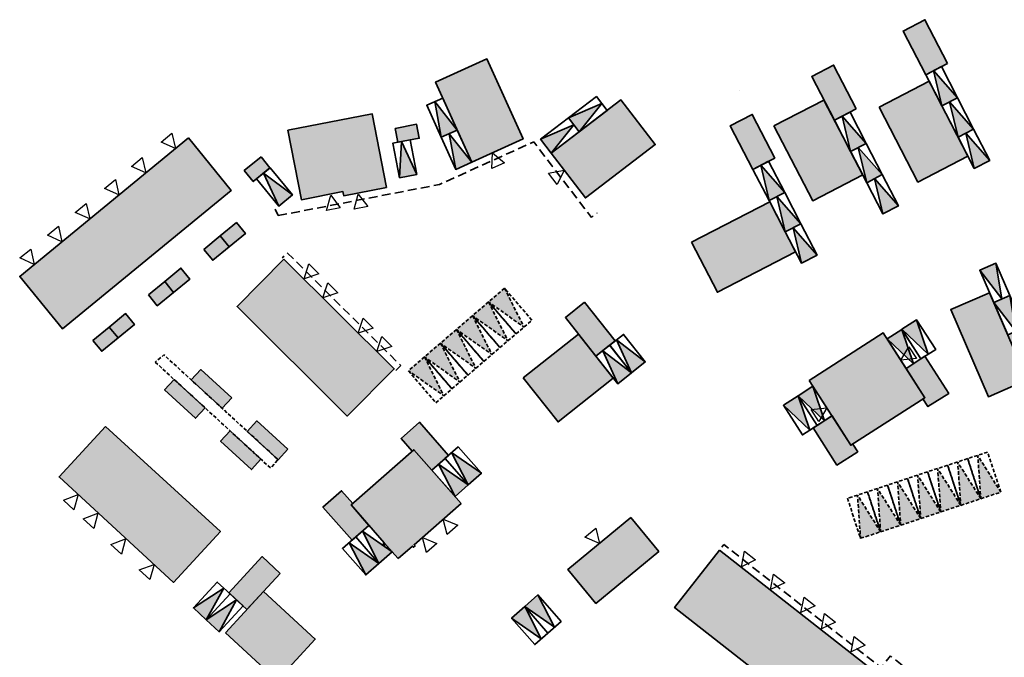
# Model space of a CAD drawing. Header units: metres. Extents: x 104382 to 104758, y 428006 to 428418.
# Tile 5 of 7: x 104382 to 104522, y 428223 to 428313. Entities that reach past the tile are written whole.
import ezdxf

# ---------------------------------------------------------------- set-up
doc = ezdxf.new("R2010")
doc.units = ezdxf.units.M
doc.linetypes.add('DASHED', pattern=[0.75, 0.5, -0.25])
doc.linetypes.add('DASHED2', pattern=[0.375, 0.25, -0.125])
doc.layers.add('_GEMEENTE_kavels grijs', color=8, linetype='KG-KADASTRAAL')
doc.layers.add('voordeur', color=10, linetype='Continuous')
for name, color, linetype, lineweight in [('grens 1m1 (openbaar gebied)', 200, 'DASHED2', 35), ('N-WE-OG-BEBOUWING-G_Blokland', 7, 'Continuous', 35), ('N-WE-OG-BEBOUWING-G_GEMEENTE', 7, 'Continuous', 35), ('N-WE-OG-BEBOUWING-G_GHC', 7, 'Continuous', 35), ('N-WE-OG-BEBOUWING-G_SteMar', 7, 'Continuous', 35), ('N-WE-VH-VERHARDING-G_PARKEREN-EIGENTERREIN', 6, 'Continuous', 35), ('N-WE-VH-VERHARDING-G_PARKEREN-EIGENTERREIN_EXTRA', 52, 'Continuous', 35), ('N2-WE-VH-VERHARDING-G', 252, 'DASHED', 35)]:
    doc.layers.add(name, color=color, linetype=linetype, lineweight=lineweight)
doc.layers.add('N-WE-VH-VERHARDING-A_PARKEREN-EIGENTERREIN', color=7, linetype='Continuous', lineweight=35, true_color=0xa2bfc8)
doc.layers.add('N-WE-VH-VERHARDING-AP_BEBOUWING', color=7, linetype='Continuous', true_color=0xcfcfcf)
doc.linetypes.add('KG-KADASTRAAL', pattern='A,5.5,-2,["K",Standard,S=1.8,R=0,X=0,Y=-0.9],-2,5.5,-2,[5,NLCS.SHX,S=0.75,R=0,X=0,Y=0],-2', length=19)

# ---------------------------------------------------------------- blocks, each defined once
blk = doc.blocks.new('*U18')
at = {"layer": 'N-WE-VH-VERHARDING-A_PARKEREN-EIGENTERREIN'}
h = blk.add_hatch(color=52, dxfattribs=at)
h.dxf.hatch_style = 1
h.paths.add_polyline_path([(2.92, -4.06), (1.01, 0.73), (-1.01, -0.73)])
at = {"ltscale": 0.2}
blk.add_lwpolyline([(1.01, 0.73), (3.94, -3.33), (1.91, -4.79), (-1.01, -0.73), (1.01, 0.73), (2.92, -4.06), (-1.01, -0.73)], dxfattribs=at)
blk = doc.blocks.new('*U282')
at = {"layer": 'N-WE-VH-VERHARDING-A_PARKEREN-EIGENTERREIN'}
h = blk.add_hatch(color=256, dxfattribs=at)
h.dxf.hatch_style = 1
h.paths.add_polyline_path([(2.92, -4.06), (1.01, 0.73), (-1.01, -0.73)])
at = {"ltscale": 0.2}
blk.add_lwpolyline([(1.01, 0.73), (3.94, -3.33), (1.91, -4.79), (-1.01, -0.73), (1.01, 0.73), (2.92, -4.06), (-1.01, -0.73)], dxfattribs=at)
blk = doc.blocks.new('*U267')
at = {"layer": 'N-WE-VH-VERHARDING-A_PARKEREN-EIGENTERREIN'}
h = blk.add_hatch(color=256, dxfattribs=at)
h.dxf.hatch_style = 1
h.paths.add_polyline_path([(2.92, -4.06), (1.01, 0.73), (-1.01, -0.73)])
at = {"ltscale": 0.2}
blk.add_lwpolyline([(1.01, 0.73), (3.94, -3.33), (1.91, -4.79), (-1.01, -0.73), (1.01, 0.73), (2.92, -4.06), (-1.01, -0.73)], dxfattribs=at)
blk = doc.blocks.new('*U246')
at = {"layer": 'N-WE-VH-VERHARDING-A_PARKEREN-EIGENTERREIN'}
h = blk.add_hatch(color=256, dxfattribs=at)
h.dxf.hatch_style = 1
h.paths.add_polyline_path([(2.92, -4.06), (1.01, 0.73), (-1.01, -0.73)])
at = {"ltscale": 0.2}
blk.add_lwpolyline([(1.01, 0.73), (3.94, -3.33), (1.91, -4.79), (-1.01, -0.73), (1.01, 0.73), (2.92, -4.06), (-1.01, -0.73)], dxfattribs=at)
blk = doc.blocks.new('*U222')
at = {"layer": 'N-WE-VH-VERHARDING-A_PARKEREN-EIGENTERREIN'}
h = blk.add_hatch(color=256, dxfattribs=at)
h.dxf.hatch_style = 1
h.paths.add_polyline_path([(2.92, -4.06), (1.01, 0.73), (-1.01, -0.73)])
at = {"ltscale": 0.2}
blk.add_lwpolyline([(1.01, 0.73), (3.94, -3.33), (1.91, -4.79), (-1.01, -0.73), (1.01, 0.73), (2.92, -4.06), (-1.01, -0.73)], dxfattribs=at)
blk = doc.blocks.new('*U223')
at = {"layer": 'N-WE-VH-VERHARDING-A_PARKEREN-EIGENTERREIN'}
h = blk.add_hatch(color=256, dxfattribs=at)
h.dxf.hatch_style = 1
h.paths.add_polyline_path([(2.92, -4.06), (1.01, 0.73), (-1.01, -0.73)])
at = {"ltscale": 0.2}
blk.add_lwpolyline([(1.01, 0.73), (3.94, -3.33), (1.91, -4.79), (-1.01, -0.73), (1.01, 0.73), (2.92, -4.06), (-1.01, -0.73)], dxfattribs=at)
blk = doc.blocks.new('*U224')
at = {"layer": 'N-WE-VH-VERHARDING-A_PARKEREN-EIGENTERREIN'}
h = blk.add_hatch(color=256, dxfattribs=at)
h.dxf.hatch_style = 1
h.paths.add_polyline_path([(2.92, -4.06), (1.01, 0.73), (-1.01, -0.73)])
at = {"ltscale": 0.2}
blk.add_lwpolyline([(1.01, 0.73), (3.94, -3.33), (1.91, -4.79), (-1.01, -0.73), (1.01, 0.73), (2.92, -4.06), (-1.01, -0.73)], dxfattribs=at)
blk = doc.blocks.new('*U225')
at = {"layer": 'N-WE-VH-VERHARDING-A_PARKEREN-EIGENTERREIN'}
h = blk.add_hatch(color=256, dxfattribs=at)
h.dxf.hatch_style = 1
h.paths.add_polyline_path([(2.92, -4.06), (1.01, 0.73), (-1.01, -0.73)])
at = {"ltscale": 0.2}
blk.add_lwpolyline([(1.01, 0.73), (3.94, -3.33), (1.91, -4.79), (-1.01, -0.73), (1.01, 0.73), (2.92, -4.06), (-1.01, -0.73)], dxfattribs=at)
blk = doc.blocks.new('*U232')
at = {"layer": 'N-WE-VH-VERHARDING-A_PARKEREN-EIGENTERREIN'}
h = blk.add_hatch(color=256, dxfattribs=at)
h.dxf.hatch_style = 1
h.paths.add_polyline_path([(2.92, -4.06), (1.01, 0.73), (-1.01, -0.73)])
at = {"ltscale": 0.2}
blk.add_lwpolyline([(1.01, 0.73), (3.94, -3.33), (1.91, -4.79), (-1.01, -0.73), (1.01, 0.73), (2.92, -4.06), (-1.01, -0.73)], dxfattribs=at)
blk = doc.blocks.new('*U233')
at = {"layer": 'N-WE-VH-VERHARDING-A_PARKEREN-EIGENTERREIN'}
h = blk.add_hatch(color=256, dxfattribs=at)
h.dxf.hatch_style = 1
h.paths.add_polyline_path([(2.92, -4.06), (1.01, 0.73), (-1.01, -0.73)])
at = {"ltscale": 0.2}
blk.add_lwpolyline([(1.01, 0.73), (3.94, -3.33), (1.91, -4.79), (-1.01, -0.73), (1.01, 0.73), (2.92, -4.06), (-1.01, -0.73)], dxfattribs=at)
blk = doc.blocks.new('*U234')
at = {"layer": 'N-WE-VH-VERHARDING-A_PARKEREN-EIGENTERREIN'}
h = blk.add_hatch(color=256, dxfattribs=at)
h.dxf.hatch_style = 1
h.paths.add_polyline_path([(2.92, -4.06), (1.01, 0.73), (-1.01, -0.73)])
at = {"ltscale": 0.2}
blk.add_lwpolyline([(1.01, 0.73), (3.94, -3.33), (1.91, -4.79), (-1.01, -0.73), (1.01, 0.73), (2.92, -4.06), (-1.01, -0.73)], dxfattribs=at)
blk = doc.blocks.new('*U235')
at = {"layer": 'N-WE-VH-VERHARDING-A_PARKEREN-EIGENTERREIN'}
h = blk.add_hatch(color=256, dxfattribs=at)
h.dxf.hatch_style = 1
h.paths.add_polyline_path([(2.92, -4.06), (1.01, 0.73), (-1.01, -0.73)])
at = {"ltscale": 0.2}
blk.add_lwpolyline([(1.01, 0.73), (3.94, -3.33), (1.91, -4.79), (-1.01, -0.73), (1.01, 0.73), (2.92, -4.06), (-1.01, -0.73)], dxfattribs=at)
blk = doc.blocks.new('*U118')
at = {"layer": 'N-WE-VH-VERHARDING-A_PARKEREN-EIGENTERREIN'}
h = blk.add_hatch(color=256, dxfattribs=at)
h.dxf.hatch_style = 1
h.paths.add_polyline_path([(2.92, -4.06), (1.01, 0.73), (-1.01, -0.73)])
at = {"ltscale": 0.2}
blk.add_lwpolyline([(1.01, 0.73), (3.94, -3.33), (1.91, -4.79), (-1.01, -0.73), (1.01, 0.73), (2.92, -4.06), (-1.01, -0.73)], dxfattribs=at)
blk = doc.blocks.new('*U119')
at = {"layer": 'N-WE-VH-VERHARDING-A_PARKEREN-EIGENTERREIN'}
h = blk.add_hatch(color=256, dxfattribs=at)
h.dxf.hatch_style = 1
h.paths.add_polyline_path([(2.92, -4.06), (1.01, 0.73), (-1.01, -0.73)])
at = {"ltscale": 0.2}
blk.add_lwpolyline([(1.01, 0.73), (3.94, -3.33), (1.91, -4.79), (-1.01, -0.73), (1.01, 0.73), (2.92, -4.06), (-1.01, -0.73)], dxfattribs=at)
blk = doc.blocks.new('*U120')
at = {"layer": 'N-WE-VH-VERHARDING-A_PARKEREN-EIGENTERREIN'}
h = blk.add_hatch(color=256, dxfattribs=at)
h.dxf.hatch_style = 1
h.paths.add_polyline_path([(2.92, -4.06), (1.01, 0.73), (-1.01, -0.73)])
at = {"ltscale": 0.2}
blk.add_lwpolyline([(1.01, 0.73), (3.94, -3.33), (1.91, -4.79), (-1.01, -0.73), (1.01, 0.73), (2.92, -4.06), (-1.01, -0.73)], dxfattribs=at)
blk = doc.blocks.new('*U121')
at = {"layer": 'N-WE-VH-VERHARDING-A_PARKEREN-EIGENTERREIN'}
h = blk.add_hatch(color=256, dxfattribs=at)
h.dxf.hatch_style = 1
h.paths.add_polyline_path([(2.92, -4.06), (1.01, 0.73), (-1.01, -0.73)])
at = {"ltscale": 0.2}
blk.add_lwpolyline([(1.01, 0.73), (3.94, -3.33), (1.91, -4.79), (-1.01, -0.73), (1.01, 0.73), (2.92, -4.06), (-1.01, -0.73)], dxfattribs=at)
blk = doc.blocks.new('*U122')
at = {"layer": 'N-WE-VH-VERHARDING-A_PARKEREN-EIGENTERREIN'}
h = blk.add_hatch(color=256, dxfattribs=at)
h.dxf.hatch_style = 1
h.paths.add_polyline_path([(2.92, -4.06), (1.01, 0.73), (-1.01, -0.73)])
at = {"ltscale": 0.2}
blk.add_lwpolyline([(1.01, 0.73), (3.94, -3.33), (1.91, -4.79), (-1.01, -0.73), (1.01, 0.73), (2.92, -4.06), (-1.01, -0.73)], dxfattribs=at)
blk = doc.blocks.new('*U182')
at = {"layer": 'N-WE-VH-VERHARDING-A_PARKEREN-EIGENTERREIN'}
h = blk.add_hatch(color=256, dxfattribs=at)
h.dxf.hatch_style = 1
h.paths.add_polyline_path([(2.92, -4.06), (1.01, 0.73), (-1.01, -0.73)])
at = {"ltscale": 0.2}
blk.add_lwpolyline([(1.01, 0.73), (3.94, -3.33), (1.91, -4.79), (-1.01, -0.73), (1.01, 0.73), (2.92, -4.06), (-1.01, -0.73)], dxfattribs=at)
blk = doc.blocks.new('*U183')
at = {"layer": 'N-WE-VH-VERHARDING-A_PARKEREN-EIGENTERREIN'}
h = blk.add_hatch(color=256, dxfattribs=at)
h.dxf.hatch_style = 1
h.paths.add_polyline_path([(2.92, -4.06), (1.01, 0.73), (-1.01, -0.73)])
at = {"ltscale": 0.2}
blk.add_lwpolyline([(1.01, 0.73), (3.94, -3.33), (1.91, -4.79), (-1.01, -0.73), (1.01, 0.73), (2.92, -4.06), (-1.01, -0.73)], dxfattribs=at)
blk = doc.blocks.new('*U184')
at = {"layer": 'N-WE-VH-VERHARDING-A_PARKEREN-EIGENTERREIN'}
h = blk.add_hatch(color=256, dxfattribs=at)
h.dxf.hatch_style = 1
h.paths.add_polyline_path([(2.92, -4.06), (1.01, 0.73), (-1.01, -0.73)])
at = {"ltscale": 0.2}
blk.add_lwpolyline([(1.01, 0.73), (3.94, -3.33), (1.91, -4.79), (-1.01, -0.73), (1.01, 0.73), (2.92, -4.06), (-1.01, -0.73)], dxfattribs=at)
blk = doc.blocks.new('*U155')
at = {"layer": 'N-WE-VH-VERHARDING-A_PARKEREN-EIGENTERREIN'}
h = blk.add_hatch(color=256, dxfattribs=at)
h.dxf.hatch_style = 1
h.paths.add_polyline_path([(2.92, -4.06), (1.01, 0.73), (-1.01, -0.73)])
at = {"ltscale": 0.2}
blk.add_lwpolyline([(1.01, 0.73), (3.94, -3.33), (1.91, -4.79), (-1.01, -0.73), (1.01, 0.73), (2.92, -4.06), (-1.01, -0.73)], dxfattribs=at)
blk = doc.blocks.new('*U156')
at = {"layer": 'N-WE-VH-VERHARDING-A_PARKEREN-EIGENTERREIN'}
h = blk.add_hatch(color=256, dxfattribs=at)
h.dxf.hatch_style = 1
h.paths.add_polyline_path([(2.92, -4.06), (1.01, 0.73), (-1.01, -0.73)])
at = {"ltscale": 0.2}
blk.add_lwpolyline([(1.01, 0.73), (3.94, -3.33), (1.91, -4.79), (-1.01, -0.73), (1.01, 0.73), (2.92, -4.06), (-1.01, -0.73)], dxfattribs=at)
blk = doc.blocks.new('*U166')
at = {"layer": 'N-WE-VH-VERHARDING-A_PARKEREN-EIGENTERREIN'}
h = blk.add_hatch(color=256, dxfattribs=at)
h.dxf.hatch_style = 1
h.paths.add_polyline_path([(2.92, -4.06), (1.01, 0.73), (-1.01, -0.73)])
at = {"ltscale": 0.2}
blk.add_lwpolyline([(1.01, 0.73), (3.94, -3.33), (1.91, -4.79), (-1.01, -0.73), (1.01, 0.73), (2.92, -4.06), (-1.01, -0.73)], dxfattribs=at)
blk = doc.blocks.new('*U167')
at = {"layer": 'N-WE-VH-VERHARDING-A_PARKEREN-EIGENTERREIN'}
h = blk.add_hatch(color=256, dxfattribs=at)
h.dxf.hatch_style = 1
h.paths.add_polyline_path([(2.92, -4.06), (1.01, 0.73), (-1.01, -0.73)])
at = {"ltscale": 0.2}
blk.add_lwpolyline([(1.01, 0.73), (3.94, -3.33), (1.91, -4.79), (-1.01, -0.73), (1.01, 0.73), (2.92, -4.06), (-1.01, -0.73)], dxfattribs=at)
blk = doc.blocks.new('*U168')
at = {"layer": 'N-WE-VH-VERHARDING-A_PARKEREN-EIGENTERREIN'}
h = blk.add_hatch(color=256, dxfattribs=at)
h.dxf.hatch_style = 1
h.paths.add_polyline_path([(2.92, -4.06), (1.01, 0.73), (-1.01, -0.73)])
at = {"ltscale": 0.2}
blk.add_lwpolyline([(1.01, 0.73), (3.94, -3.33), (1.91, -4.79), (-1.01, -0.73), (1.01, 0.73), (2.92, -4.06), (-1.01, -0.73)], dxfattribs=at)
blk = doc.blocks.new('p-voordeur')
at = {"layer": 'voordeur', "flags": 128}
blk.add_lwpolyline([(-2000, 1000), (0, 0), (-2000, -1000), (-2000, 1000)], dxfattribs=at)

msp = doc.modelspace()

# ---------------------------------------------------------------- hatches: boundary and pattern name
at = {"layer": 'N-WE-VH-VERHARDING-A_PARKEREN-EIGENTERREIN'}
h = msp.add_hatch(color=256, dxfattribs=at)
h.dxf.hatch_style = 1
h.paths.add_polyline_path([(104450.61, 428275.18), (104448.34, 428273.22), (104453.39, 428269.65)])
h = msp.add_hatch(color=256, dxfattribs=at)
h.dxf.hatch_style = 1
h.paths.add_polyline_path([(104448.34, 428273.22), (104446.06, 428271.27), (104451.11, 428267.7)])
h = msp.add_hatch(color=256, dxfattribs=at)
h.dxf.hatch_style = 1
h.paths.add_polyline_path([(104446.06, 428271.27), (104443.79, 428269.31), (104448.84, 428265.74)])
h = msp.add_hatch(color=256, dxfattribs=at)
h.dxf.hatch_style = 1
h.paths.add_polyline_path([(104443.79, 428269.31), (104441.51, 428267.36), (104446.56, 428263.78)])
h = msp.add_hatch(color=256, dxfattribs=at)
h.dxf.hatch_style = 1
h.paths.add_polyline_path([(104441.51, 428267.36), (104439.24, 428265.4), (104444.29, 428261.83)])
h = msp.add_hatch(color=256, dxfattribs=at)
h.dxf.hatch_style = 1
h.paths.add_polyline_path([(104439.24, 428265.4), (104436.96, 428263.44), (104442.01, 428259.87)])
h = msp.add_hatch(color=256, dxfattribs=at)
h.dxf.hatch_style = 1
h.paths.add_polyline_path([(104517.88, 428251.39), (104518.33, 428245.24), (104521.17, 428246.18)])
h.paths.add_polyline_path([(104515.48, 428244.3), (104518.32, 428245.24), (104515.03, 428250.45)])
h.paths.add_polyline_path([(104515.47, 428244.3), (104512.18, 428249.51), (104512.63, 428243.36)])
h.paths.add_polyline_path([(104512.62, 428243.36), (104509.33, 428248.57), (104509.78, 428242.42)])
h.paths.add_polyline_path([(104506.48, 428247.64), (104506.93, 428241.49), (104509.77, 428242.42)])
h.paths.add_polyline_path([(104503.63, 428246.7), (104504.08, 428240.55), (104506.92, 428241.48)])
h.paths.add_polyline_path([(104500.78, 428245.76), (104501.23, 428239.61), (104504.08, 428240.54)])
at = {"layer": 'N-WE-VH-VERHARDING-AP_BEBOUWING'}
h = msp.add_hatch(color=256, dxfattribs=at)
h.dxf.hatch_style = 1
h.paths.add_polyline_path([(104513.6, 428307.14), (104510.49, 428305.53), (104507.27, 428311.74), (104510.38, 428313.35)])
h = msp.add_hatch(color=256, dxfattribs=at)
h.dxf.hatch_style = 1
h.paths.add_polyline_path([(104445.96, 428293.1), (104453.26, 428296.39), (104448.12, 428307.78), (104440.82, 428304.49)])
h = msp.add_hatch(color=256, dxfattribs=at)
h.dxf.hatch_style = 1
h.paths.add_polyline_path([(104500.62, 428300.67), (104497.51, 428299.06), (104494.29, 428305.28), (104497.4, 428306.89)])
h = msp.add_hatch(color=256, dxfattribs=at)
h.dxf.hatch_style = 1
h.paths.add_polyline_path([(104503.87, 428300.91), (104510.97, 428304.59), (104516.49, 428293.93), (104509.38, 428290.26)])
h = msp.add_hatch(color=256, dxfattribs=at)
h.dxf.hatch_style = 1
h.paths.add_polyline_path([(104457.25, 428294.35), (104462.11, 428288), (104472.04, 428295.6), (104467.17, 428301.95)])
h = msp.add_hatch(color=256, dxfattribs=at)
h.dxf.hatch_style = 1
h.paths.add_polyline_path([(104488.92, 428298.25), (104496.02, 428301.93), (104501.54, 428291.27), (104494.43, 428287.6)])
h = msp.add_hatch(color=256, dxfattribs=at)
h.dxf.hatch_style = 1
h.paths.add_polyline_path([(104433.84, 428289.49), (104431.82, 428299.96), (104419.84, 428297.64), (104421.75, 428287.76), (104427.64, 428288.9), (104427.76, 428288.31)])
h.paths.add_polyline_path([(104435.1, 428297.89), (104438.11, 428298.48), (104438.49, 428296.5), (104435.48, 428295.92)])
h = msp.add_hatch(color=256, dxfattribs=at)
h.dxf.hatch_style = 1
h.paths.add_polyline_path([(104485.93, 428292.06), (104489.04, 428293.67), (104485.82, 428299.89), (104482.71, 428298.28)])
h = msp.add_hatch(color=256, dxfattribs=at)
h.dxf.hatch_style = 1
h.paths.add_polyline_path([(104405.7, 428296.55), (104411.79, 428289.08), (104387.8, 428269.38), (104381.71, 428276.85)])
h = msp.add_hatch(color=256, dxfattribs=at)
h.dxf.hatch_style = 1
h.paths.add_polyline_path([(104416.01, 428293.83), (104417.28, 428292.27), (104414.9, 428290.34), (104413.63, 428291.9)])
h = msp.add_hatch(color=256, dxfattribs=at)
h.dxf.hatch_style = 1
h.paths.add_polyline_path([(104477.21, 428281.7), (104480.89, 428274.6), (104491.99, 428280.34), (104488.32, 428287.45)])
h = msp.add_hatch(color=256, dxfattribs=at)
h.dxf.hatch_style = 1
h.paths.add_polyline_path([(104410.2, 428282.6), (104411.47, 428281.05), (104413.79, 428282.95), (104412.52, 428284.5)])
h = msp.add_hatch(color=256, dxfattribs=at)
h.dxf.hatch_style = 1
h.paths.add_polyline_path([(104407.88, 428280.69), (104409.15, 428279.15), (104411.47, 428281.05), (104410.2, 428282.6)], flags=17)
h = msp.add_hatch(color=256, dxfattribs=at)
h.dxf.hatch_style = 1
h.paths.add_polyline_path([(104393.92, 428255.53), (104387.31, 428248.34), (104403.59, 428233.34), (104410.24, 428240.58)])
h.paths.add_polyline_path([(104416, 428250.86), (104411.62, 428254.89), (104410.26, 428253.41), (104414.64, 428249.38)])
h.paths.add_polyline_path([(104419.81, 428252.27), (104415.42, 428256.3), (104414.06, 428254.82), (104418.45, 428250.79)])
h.paths.add_polyline_path([(104411.85, 428259.58), (104407.46, 428263.61), (104406.1, 428262.13), (104410.49, 428258.1)])
h.paths.add_polyline_path([(104408.05, 428258.16), (104403.66, 428262.19), (104402.3, 428260.71), (104406.69, 428256.68)])
h.paths.add_polyline_path([(104419.27, 428279.28), (104412.6, 428272.57), (104428.27, 428256.98), (104434.94, 428263.69)])
h = msp.add_hatch(color=256, dxfattribs=at)
h.dxf.hatch_style = 1
h.paths.add_polyline_path([(104402.32, 428276.12), (104403.59, 428274.58), (104405.9, 428276.48), (104404.63, 428278.03)], flags=17)
h = msp.add_hatch(color=256, dxfattribs=at)
h.dxf.hatch_style = 1
h.paths.add_polyline_path([(104400, 428274.22), (104401.27, 428272.67), (104403.59, 428274.58), (104402.32, 428276.12)], flags=17)
h = msp.add_hatch(color=256, dxfattribs=at)
h.dxf.hatch_style = 1
h.paths.add_polyline_path([(104524.91, 428262.13), (104519.4, 428259.75), (104514.05, 428272.14), (104519.56, 428274.52)])
h.paths.add_polyline_path([(104524.91, 428262.13), (104528.12, 428263.51), (104525.35, 428269.94), (104522.13, 428268.55)])
h = msp.add_hatch(color=256, dxfattribs=at)
h.dxf.hatch_style = 1
h.paths.add_polyline_path([(104453.28, 428262.45), (104458.24, 428256.17), (104466.08, 428262.37), (104461.13, 428268.65)])
h.paths.add_polyline_path([(104462.01, 428273.17), (104459.27, 428271), (104463.61, 428265.51), (104466.35, 428267.68)])
h = msp.add_hatch(color=256, dxfattribs=at)
h.dxf.hatch_style = 1
h.paths.add_polyline_path([(104394.43, 428269.65), (104395.7, 428268.11), (104398.02, 428270.01), (104396.75, 428271.56)])
h = msp.add_hatch(color=256, dxfattribs=at)
h.dxf.hatch_style = 1
h.paths.add_polyline_path([(104392.11, 428267.75), (104393.38, 428266.2), (104395.7, 428268.11), (104394.43, 428269.65)])
h = msp.add_hatch(color=256, dxfattribs=at)
h.dxf.hatch_style = 1
h.paths.add_polyline_path([(104493.93, 428262.07), (104504.45, 428268.82), (104510.37, 428259.59), (104499.85, 428252.84)])
h.paths.add_polyline_path([(104507.69, 428263.77), (104510.37, 428265.49), (104513.75, 428260.22), (104510.8, 428258.33), (104510.1, 428259.42), (104510.37, 428259.59)])
h.paths.add_polyline_path([(104494.49, 428255.3), (104497.17, 428257.02), (104499.84, 428252.85), (104500.11, 428253.02), (104500.82, 428251.92), (104497.87, 428250.03)])
h = msp.add_hatch(color=256, dxfattribs=at)
h.dxf.hatch_style = 1
h.paths.add_polyline_path([(104435.5, 428236.72), (104433.72, 428238.75), (104433.55, 428238.6), (104433.35, 428238.82), (104433.52, 428238.97), (104428.8, 428244.35), (104437.74, 428252.21), (104444.44, 428244.57), (104437.76, 428238.7), (104437.91, 428238.53), (104437.68, 428238.33), (104437.53, 428238.5)])
h.paths.add_polyline_path([(104428.95, 428239.35), (104431.35, 428241.45), (104428.8, 428244.35), (104429.04, 428244.56), (104427.46, 428246.37), (104424.82, 428244.05)])
h.paths.add_polyline_path([(104442.68, 428251.41), (104440.29, 428249.31), (104437.74, 428252.21), (104437.5, 428252), (104435.92, 428253.8), (104438.55, 428256.11)])
h = msp.add_hatch(color=256, dxfattribs=at)
h.dxf.hatch_style = 1
h.paths.add_polyline_path([(104468.58, 428242.57), (104459.62, 428235.18), (104463.6, 428230.36), (104472.55, 428237.75)])
h.paths.add_polyline_path([(104481.18, 428237.93), (104474.79, 428229.77), (104496.45, 428212.82), (104502.83, 428220.98)])
h.paths.add_polyline_path([(104439.75, 428218.03), (104432.42, 428209.03), (104433.05, 428208.52), (104432.99, 428208.44), (104435.13, 428206.7), (104435.19, 428206.77), (104437.27, 428205.08), (104442.16, 428211.09), (104447.59, 428206.67), (104443.68, 428201.87), (104448.33, 428198.08), (104447.95, 428197.61), (104452.76, 428193.7), (104457.05, 428198.97), (104462.48, 428194.55), (104457.59, 428188.54), (104459.66, 428186.85), (104459.6, 428186.77), (104461.74, 428185.02), (104461.81, 428185.1), (104462.43, 428184.59), (104469.76, 428193.6), (104465.21, 428197.3), (104466.73, 428199.16), (104460.71, 428204.06), (104459.19, 428202.2), (104450.32, 428209.43), (104451.84, 428211.29), (104445.82, 428216.19), (104444.31, 428214.33)])
h.paths.add_polyline_path([(104474.65, 428191.68), (104467.32, 428182.68), (104467.95, 428182.17), (104467.88, 428182.09), (104470.03, 428180.34), (104470.09, 428180.42), (104472.17, 428178.73), (104477.06, 428184.74), (104482.49, 428180.32), (104478.57, 428175.51), (104483.23, 428171.72), (104482.85, 428171.26), (104487.66, 428167.34), (104491.95, 428172.62), (104494.42, 428170.61), (104498.37, 428175.46), (104495.61, 428177.71), (104494.09, 428175.85), (104485.22, 428183.07), (104486.74, 428184.93), (104480.72, 428189.83), (104479.2, 428187.97)])
h = msp.add_hatch(color=256, dxfattribs=at)
h.dxf.hatch_style = 1
h.paths.add_polyline_path([(104418.75, 428234.63), (104416.18, 428237.01), (104411.43, 428231.86), (104414, 428229.49)])
h.paths.add_polyline_path([(104410.95, 428226.18), (104416.38, 428232.06), (104423.73, 428225.28), (104418.3, 428219.4)])

# ---------------------------------------------------------------- linework, layer by layer
at = {"layer": '_GEMEENTE_kavels grijs', "ltscale": 0.2}
msp.add_line((104484.06, 428303.3), (104484.06, 428303.3), dxfattribs=at)
at = {"layer": 'grens 1m1 (openbaar gebied)', "ltscale": 5, "flags": 128}
for points in [[(104418.46, 428285.5), (104441.38, 428289.93), (104454.77, 428295.97), (104457.4, 428292.53), (104462.98, 428285.24), (104463.77, 428285.85)], [(104418.46, 428285.5), (104418.02, 428286.43)], [(104435.15, 428263.48), (104435.86, 428264.19), (104419.75, 428280.21), (104419.04, 428279.5)], [(104535.16, 428198.14), (104535.78, 428198.92), (104521.25, 428210.41), (104505.47, 428222.9), (104504.16, 428221.21), (104481.8, 428238.71), (104481.19, 428237.92)]]:
    msp.add_lwpolyline(points, dxfattribs=at)
at = {"layer": 'N-WE-OG-BEBOUWING-G_Blokland'}
for points in [[(104433.84, 428289.49), (104431.82, 428299.96), (104419.84, 428297.64), (104421.75, 428287.76), (104427.64, 428288.9), (104427.76, 428288.31), (104433.84, 428289.49)], [(104435.1, 428297.89), (104438.11, 428298.48), (104438.49, 428296.5), (104435.48, 428295.92)], [(104416.01, 428293.83), (104417.28, 428292.27), (104414.9, 428290.34), (104413.63, 428291.9)], [(104419.27, 428279.28), (104412.6, 428272.57), (104428.27, 428256.98), (104434.94, 428263.69), (104419.27, 428279.28)], [(104411.85, 428259.58), (104407.46, 428263.61), (104406.1, 428262.13), (104410.49, 428258.1), (104411.85, 428259.58)], [(104408.05, 428258.16), (104403.66, 428262.19), (104402.3, 428260.71), (104406.69, 428256.68), (104408.05, 428258.16)], [(104419.81, 428252.27), (104415.42, 428256.3), (104414.06, 428254.82), (104418.45, 428250.79), (104419.81, 428252.27)], [(104393.92, 428255.53), (104387.31, 428248.34), (104403.59, 428233.34), (104410.24, 428240.58), (104393.92, 428255.53)], [(104416, 428250.86), (104411.62, 428254.89), (104410.26, 428253.41), (104414.64, 428249.38), (104416, 428250.86)], [(104468.58, 428242.57), (104459.62, 428235.18), (104463.6, 428230.36), (104472.55, 428237.75), (104468.58, 428242.57)], [(104481.18, 428237.93), (104474.79, 428229.77), (104496.45, 428212.82), (104502.83, 428220.98), (104481.18, 428237.93)]]:
    msp.add_lwpolyline(points, close=True, dxfattribs=at)
at = {"layer": 'N-WE-OG-BEBOUWING-G_GEMEENTE', "extrusion": (0, 0, -1), "flags": 128}
for points in [[(-104513.6, 428307.14), (-104510.49, 428305.53), (-104507.27, 428311.74), (-104510.38, 428313.35)], [(-104500.62, 428300.67), (-104497.51, 428299.06), (-104494.29, 428305.28), (-104497.4, 428306.89)], [(-104503.87, 428300.91), (-104510.97, 428304.59), (-104516.49, 428293.93), (-104509.38, 428290.26)], [(-104488.92, 428298.25), (-104496.02, 428301.93), (-104501.54, 428291.27), (-104494.43, 428287.6)], [(-104485.93, 428292.06), (-104489.04, 428293.67), (-104485.82, 428299.89), (-104482.71, 428298.28)], [(-104524.91, 428262.13), (-104519.4, 428259.75), (-104514.05, 428272.14), (-104519.56, 428274.52)], [(-104462.01, 428273.17), (-104459.27, 428271), (-104463.61, 428265.51), (-104466.35, 428267.68)], [(-104453.28, 428262.45), (-104458.24, 428256.17), (-104466.08, 428262.37), (-104461.13, 428268.65)], [(-104418.75, 428234.63), (-104416.18, 428237.01), (-104411.43, 428231.86), (-104414, 428229.49)], [(-104410.95, 428226.18), (-104416.38, 428232.06), (-104423.73, 428225.28), (-104418.3, 428219.4)]]:
    msp.add_lwpolyline(points, close=True, dxfattribs=at)
at = {"layer": 'N-WE-OG-BEBOUWING-G_GEMEENTE', "flags": 128}
for points in [[(104445.96, 428293.1), (104453.26, 428296.39), (104448.12, 428307.78), (104440.82, 428304.49)], [(104457.25, 428294.35), (104462.11, 428288), (104472.04, 428295.6), (104467.17, 428301.95)], [(104477.21, 428281.7), (104480.89, 428274.6), (104491.99, 428280.34), (104488.32, 428287.45)]]:
    msp.add_lwpolyline(points, close=True, dxfattribs=at)
at = {"layer": 'N-WE-OG-BEBOUWING-G_GHC', "flags": 128}
for points in [[(104405.7, 428296.55), (104411.79, 428289.08), (104387.8, 428269.38), (104381.71, 428276.85)], [(104410.2, 428282.6), (104411.47, 428281.05), (104413.79, 428282.95), (104412.52, 428284.5)], [(104407.88, 428280.69), (104409.15, 428279.15), (104411.47, 428281.05), (104410.2, 428282.6)], [(104402.32, 428276.12), (104403.59, 428274.58), (104405.9, 428276.48), (104404.63, 428278.03)], [(104400, 428274.22), (104401.27, 428272.67), (104403.59, 428274.58), (104402.32, 428276.12)], [(104394.43, 428269.65), (104395.7, 428268.11), (104398.02, 428270.01), (104396.75, 428271.56)], [(104392.11, 428267.75), (104393.38, 428266.2), (104395.7, 428268.11), (104394.43, 428269.65)]]:
    msp.add_lwpolyline(points, close=True, dxfattribs=at)
at = {"layer": 'N-WE-OG-BEBOUWING-G_SteMar', "flags": 128}
for points in [[(104493.93, 428262.07), (104504.45, 428268.82), (104510.37, 428259.59), (104499.85, 428252.84)], [(104507.69, 428263.77), (104510.37, 428265.49), (104513.75, 428260.22), (104510.8, 428258.33), (104510.1, 428259.42), (104510.37, 428259.59)], [(104494.49, 428255.3), (104497.17, 428257.02), (104499.84, 428252.85), (104500.11, 428253.02), (104500.82, 428251.92), (104497.87, 428250.03)], [(104442.68, 428251.41), (104440.29, 428249.31), (104437.74, 428252.21), (104437.5, 428252), (104435.92, 428253.8), (104438.55, 428256.11)], [(104435.5, 428236.72), (104433.72, 428238.75), (104433.55, 428238.6), (104433.35, 428238.82), (104433.52, 428238.97), (104428.8, 428244.35), (104437.74, 428252.21), (104444.44, 428244.57), (104437.76, 428238.7), (104437.91, 428238.53), (104437.68, 428238.33), (104437.53, 428238.5)], [(104428.95, 428239.35), (104431.35, 428241.45), (104428.8, 428244.35), (104429.04, 428244.56), (104427.46, 428246.37), (104424.82, 428244.05)]]:
    msp.add_lwpolyline(points, close=True, dxfattribs=at)
at = {"layer": 'N2-WE-VH-VERHARDING-G', "flags": 128}
for points in [[(104448.34, 428273.22), (104452.25, 428268.68), (104454.52, 428270.63), (104450.61, 428275.18), (104448.34, 428273.22)], [(104450.61, 428275.18), (104453.39, 428269.65), (104448.34, 428273.22)], [(104446.06, 428271.27), (104449.97, 428266.72), (104452.25, 428268.68), (104448.34, 428273.22), (104446.06, 428271.27)], [(104448.34, 428273.22), (104451.11, 428267.7), (104446.06, 428271.27)], [(104443.79, 428269.31), (104447.7, 428264.76), (104449.97, 428266.72), (104446.06, 428271.27), (104443.79, 428269.31)], [(104446.06, 428271.27), (104448.84, 428265.74), (104443.79, 428269.31)], [(104441.51, 428267.36), (104445.43, 428262.81), (104447.7, 428264.76), (104443.79, 428269.31), (104441.51, 428267.36)], [(104443.79, 428269.31), (104446.56, 428263.78), (104441.51, 428267.36)], [(104439.24, 428265.4), (104443.15, 428260.85), (104445.43, 428262.81), (104441.51, 428267.36), (104439.24, 428265.4)], [(104441.51, 428267.36), (104444.29, 428261.83), (104439.24, 428265.4)], [(104436.96, 428263.44), (104440.88, 428258.89), (104443.15, 428260.85), (104439.24, 428265.4), (104436.96, 428263.44)], [(104439.24, 428265.4), (104442.01, 428259.87), (104436.96, 428263.44)], [(104513.6, 428250), (104515.47, 428244.3), (104518.32, 428245.24), (104516.45, 428250.94), (104513.6, 428250)], [(104516.45, 428250.94), (104518.32, 428245.24), (104521.17, 428246.18), (104519.29, 428251.88), (104516.45, 428250.94)], [(104521.18, 428246.16), (104517.88, 428251.39), (104518.33, 428245.22)], [(104510.75, 428249.06), (104512.62, 428243.36), (104515.47, 428244.3), (104513.6, 428250), (104510.75, 428249.06)], [(104515.48, 428244.28), (104512.18, 428249.51), (104512.63, 428243.35)], [(104518.33, 428245.22), (104515.03, 428250.45), (104515.48, 428244.28)], [(104505.05, 428247.18), (104506.93, 428241.48), (104509.77, 428242.42), (104507.9, 428248.12), (104505.05, 428247.18)], [(104507.9, 428248.12), (104509.77, 428242.42), (104512.62, 428243.36), (104510.75, 428249.06), (104507.9, 428248.12)], [(104512.63, 428243.35), (104509.33, 428248.57), (104509.78, 428242.41)], [(104502.2, 428246.24), (104504.08, 428240.54), (104506.93, 428241.48), (104505.05, 428247.18), (104502.2, 428246.24)], [(104506.93, 428241.47), (104503.63, 428246.7), (104504.08, 428240.53)], [(104509.78, 428242.41), (104506.48, 428247.64), (104506.93, 428241.47)], [(104499.35, 428245.3), (104501.23, 428239.61), (104504.08, 428240.54), (104502.2, 428246.24), (104499.35, 428245.3)], [(104504.08, 428240.53), (104500.78, 428245.76), (104501.23, 428239.59)]]:
    msp.add_lwpolyline(points, dxfattribs=at)
msp.add_lwpolyline([(104400.97, 428264.67), (104417.36, 428249.61), (104418.45, 428250.79), (104402.22, 428265.69)], close=True, dxfattribs=at)

# ---------------------------------------------------------------- block references
at = {"layer": 'N-WE-VH-VERHARDING-G_PARKEREN-EIGENTERREIN', "ltscale": 0.2, "xscale": -1}
for name, p, rotation in [('*U122', (104516.19, 428297.22), 243.1416472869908), ('*U184', (104456.5, 428295.35), 163.2212064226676), ('*U183', (104444.82, 428292.58), 240.0569952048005), ('*U168', (104518.49, 428292.78), 243.1416435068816), ('*U121', (104503.21, 428290.75), 243.1416435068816), ('*U167', (104505.51, 428286.31), 243.1416435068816), ('*U182', (104491.63, 428283.76), 243.141647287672), ('*U166', (104493.93, 428279.31), 243.141647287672), ('*U156', (104519.32, 428278.23), 59.13685089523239), ('*U155', (104521.3, 428273.64), 59.13685089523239)]:
    msp.add_blockref(name, p, dxfattribs=dict(at, rotation=rotation))
at = {"layer": 'N-WE-VH-VERHARDING-G_PARKEREN-EIGENTERREIN', "ltscale": 0.2}
for name, p, rotation in [('*U223', (104508.15, 428270), 356.895096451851), ('*U120', (104469.65, 428263.91), 182.5109305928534), ('*U222', (104506.04, 428268.65), 356.895096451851), ('*U118', (104467.68, 428262.36), 182.5109305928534), ('*U225', (104493.41, 428260.55), 356.895096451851), ('*U224', (104491.31, 428259.2), 356.895096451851), ('*U233', (104446.4, 428248.03), 185.5143916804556), ('*U232', (104444.53, 428246.38), 185.5143916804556), ('*U234', (104433.71, 428236.87), 185.5143916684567), ('*U235', (104431.83, 428235.22), 185.5143916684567), ('*U119', (104407.31, 428228.87), 101.5103309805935), ('*U282', (104409.14, 428227.17), 101.5103309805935), ('*U267', (104454.42, 428230.73), 5.46188289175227), ('*U246', (104452.55, 428229.08), 5.46188289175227)]:
    msp.add_blockref(name, p, dxfattribs=dict(at, rotation=rotation))
at = {"layer": 'N-WE-VH-VERHARDING-G_PARKEREN-EIGENTERREIN_EXTRA', "ltscale": 0.2}
for p, rotation in [((104513.9, 428301.66), 171.5734129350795), ((104442.77, 428297.14), 168.4887608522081), ((104460.47, 428298.39), 91.65297207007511), ((104500.92, 428295.19), 171.5734129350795), ((104436.92, 428291.11), 155.1681697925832), ((104489.34, 428288.2), 171.5734129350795), ((104419.5, 428287.64), 183.3929617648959)]:
    msp.add_blockref('*U18', p, dxfattribs=dict(at, rotation=rotation))
at = {"layer": 'voordeur'}
for p, xscale, yscale, zscale, rotation in [((104403.84, 428295.02), 0.0009999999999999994, 0.0009999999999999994, 0.0009999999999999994, 309.3882028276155), ((104448.9, 428294.42), 0.0009999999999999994, 0.0009999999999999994, 0.0009999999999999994, 114.2728780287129), ((104399.62, 428291.56), 0.0009999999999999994, 0.0009999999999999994, 0.0009999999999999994, 309.3882028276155), ((104459.09, 428291.95), 0.0009999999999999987, 0.0009999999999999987, 0.0009999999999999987, 37.43708924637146), ((104395.81, 428288.43), 0.0009999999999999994, 0.0009999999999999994, 0.0009999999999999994, 309.3882028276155), ((104425.92, 428288.38), 0.0009999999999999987, 0.0009999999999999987, 0.0009999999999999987, 100.9522868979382), ((104429.83, 428288.55), 0.0009999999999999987, 0.0009999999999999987, 0.0009999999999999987, 100.9522868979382), ((104391.66, 428285.03), 0.0009999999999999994, 0.0009999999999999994, 0.0009999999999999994, 309.3882028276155), ((104387.72, 428281.79), 0.0009999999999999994, 0.0009999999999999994, 0.0009999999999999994, 309.3882028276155), ((104383.79, 428278.56), 0.0009999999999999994, 0.0009999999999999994, 0.0009999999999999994, 309.3882028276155), ((104422.12, 428276.51), 0.000999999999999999, 0.000999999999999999, 0.000999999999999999, 225.154416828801), ((104424.82, 428273.81), 0.000999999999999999, 0.000999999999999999, 0.000999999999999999, 225.154416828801), ((104429.84, 428268.77), 0.000999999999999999, 0.000999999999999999, 0.000999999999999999, 225.154416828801), ((104432.47, 428266.16), 0.000999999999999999, 0.000999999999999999, 0.000999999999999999, 225.154416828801), ((104506.95, 428264.92), 0.0009999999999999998, 0.0009999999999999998, 0.0009999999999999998, 212.6792136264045), ((104496.44, 428258.15), 0.0009999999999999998, 0.0009999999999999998, 0.0009999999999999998, 32.67921417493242), ((104390.03, 428245.83), 0.0009999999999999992, 0.0009999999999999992, 0.0009999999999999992, 47.60116810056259), ((104392.84, 428243.17), 0.0009999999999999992, 0.0009999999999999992, 0.0009999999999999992, 47.60116810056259), ((104441.91, 428242.34), 0.0009999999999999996, 0.0009999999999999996, 0.0009999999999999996, 131.2985088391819), ((104464.1, 428238.88), 0.0009999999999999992, 0.0009999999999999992, 0.0009999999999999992, 309.5090798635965), ((104396.77, 428239.53), 0.0009999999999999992, 0.0009999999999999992, 0.0009999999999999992, 47.60116810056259), ((104438.94, 428239.74), 0.0009999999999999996, 0.0009999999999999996, 0.0009999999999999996, 131.2985088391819), ((104400.8, 428235.91), 0.0009999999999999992, 0.0009999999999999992, 0.0009999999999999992, 47.60116810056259), ((104484.29, 428235.58), 0.0009999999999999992, 0.0009999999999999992, 0.0009999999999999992, 231.9516668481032), ((104488.42, 428232.32), 0.0009999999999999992, 0.0009999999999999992, 0.0009999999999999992, 231.9516668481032), ((104492.75, 428229.04), 0.0009999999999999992, 0.0009999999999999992, 0.0009999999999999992, 231.9516668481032), ((104495.65, 428226.73), 0.0009999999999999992, 0.0009999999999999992, 0.0009999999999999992, 231.9516668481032), ((104499.88, 428223.45), 0.0009999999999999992, 0.0009999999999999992, 0.0009999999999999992, 231.9516668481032)]:
    msp.add_blockref('p-voordeur', p, dxfattribs=dict(at, xscale=xscale, yscale=yscale, zscale=zscale, rotation=rotation))

doc.saveas('drawing.dxf')
